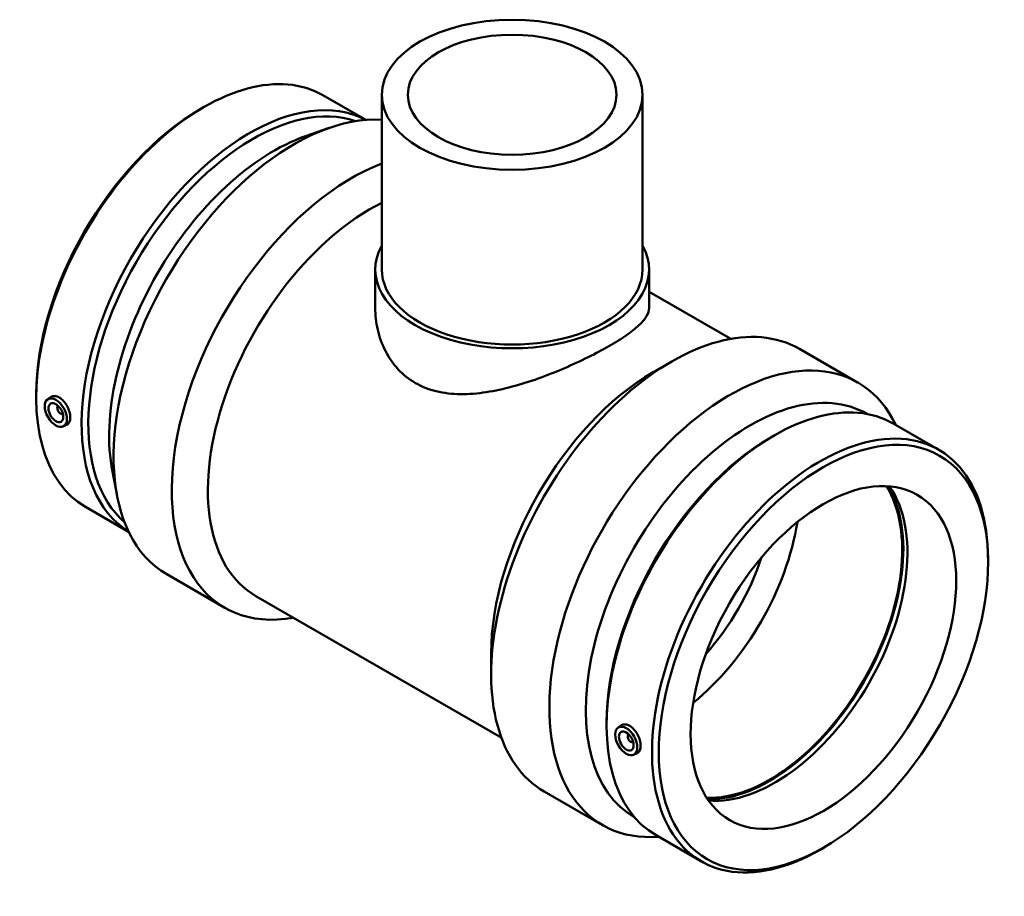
# Model space of a CAD drawing. Header units: millimetres. Extents: x -199 to 1382, y -250 to 1403.
# Tile 7 of 7: x 910 to 1382, y 655 to 1076. Entities that reach past the tile are written whole.
import ezdxf

# ---------------------------------------------------------------- set-up
doc = ezdxf.new("R2010")
doc.units = ezdxf.units.MM
doc.layers.add('Visible (ANSI)', color=7, linetype='Continuous', lineweight=50)

msp = doc.modelspace()

# ---------------------------------------------------------------- linework, layer by layer
at = {"layer": 'Visible (ANSI)'}
for p, q in [((1055.466, 1039.542), (1076.058, 1027.684)), ((1083.702, 1039.774), (1083.702, 955.976)), ((1208.702, 1039.774), (1208.702, 955.976)), ((996.697, 1032.844), (998.302, 1033.775)), ((1047.206, 1019.932), (1058.467, 1023.858)), ((1080.577, 955.976), (1080.577, 937.588)), ((1211.827, 955.976), (1211.827, 937.588)), ((1211.827, 945.259), (1251.019, 922.69)), ((1283.882, 917.901), (1311.773, 901.84)), ((1213.787, 906.693), (1222.415, 911.701)), ((918.057, 896.282), (918.057, 894.427)), ((923.502, 893.669), (924.949, 894.722)), ((928.594, 890.271), (928.768, 890.371)), ((930.59, 886.804), (930.764, 886.905)), ((1316.139, 886.801), (1316.386, 886.659)), ((930.973, 880.695), (932.635, 881.428)), ((1328.881, 882.093), (1350.643, 869.561)), ((1270.112, 875.395), (1271.717, 876.326)), ((954.576, 859.078), (956.833, 847.367)), ((941.762, 842.091), (962.354, 830.233)), ((1374.348, 815.37), (1374.348, 817.225)), ((980.631, 809.812), (1008.523, 793.75)), ((1023.298, 799.378), (1140.982, 731.608)), ((1136.13, 771.84), (1136.13, 761.864)), ((1191.471, 738.833), (1191.471, 736.978)), ((1196.917, 736.22), (1198.363, 737.273)), ((1202.183, 732.922), (1202.008, 732.822)), ((1204.179, 729.456), (1204.005, 729.355)), ((1204.388, 723.246), (1206.05, 723.979)), ((1161.619, 705.589), (1189.51, 689.527)), ((1204.708, 693.299), (1204.956, 693.157)), ((1215.176, 684.642), (1236.938, 672.11)), ((1295.707, 678.808), (1294.102, 677.877))]:
    msp.add_line(p, q, dxfattribs=at)
for centre, major_axis, ratio in [((1146.202, 1039.774), (-62.5, 0), 0.5758617), ((1146.202, 1039.774), (-50, 0), 0.5758617), ((927.471, 887.316), (3.743, -6.499), 0.5780931), ((927.471, 887.316), (2.495, -4.333), 0.5780931), ((1295.402, 769.908), (-55.715, -96.751), 0.5780931), ((1295.402, 769.908), (-44.913, -77.993), 0.5780931), ((1200.885, 729.867), (3.743, -6.499), 0.5780931), ((1200.885, 729.867), (2.495, -4.333), 0.5780931)]:
    msp.add_ellipse(centre, major_axis=major_axis, ratio=ratio, dxfattribs=at)
for centre, major_axis, ratio, start_param, end_param in [((998.614, 940.816), (56.852, 98.726), 0.5780931, 0, 3.1415927), ((1020.376, 928.284), (56.852, 98.726), 0.5780931, 0.0210616, 3.120531), ((1021.987, 927.357), (55.715, 96.751), 0.5780931, 0.1117622, 3.0298305), ((997.003, 941.744), (-55.715, -96.751), 0.5780931, 3.9289245, 5.4958534), ((1041.763, 915.969), (61.131, 106.156), 0.5780931, 0.2780424, 3.1415927), ((1031.981, 921.602), (-55.715, -96.751), 0.5780931, 3.7309909, 5.693787), ((1069.654, 899.907), (-61.131, -106.156), 0.5780931, 3.7621609, 6.7342121), ((1078.316, 894.919), (-55.018, -95.541), 0.5780931, 3.8559168, 6.2831853), ((1146.202, 955.976), (65.625, 0), 0.5758617, 2.831748, 6.5930299), ((1146.202, 955.976), (-62.5, 0), 0.5758617, 0, 3.1415927), ((1222.75, 811.745), (61.131, 106.156), 0.5780931, 0, 3.1415927), ((1250.642, 795.683), (61.131, 106.156), 0.5780931, 5.9068018, 9.8011614), ((1214.088, 816.733), (-55.018, -95.541), 0.5780931, 3.9289245, 5.4958534), ((1260.424, 790.05), (55.715, 96.751), 0.5780931, 0, 3.1415927), ((1272.028, 783.367), (56.852, 98.726), 0.5780931, 0, 3.1415927), ((929.592, 888.537), (0.998, -1.733), 0.5780931, 2.9593736, 6.4654043), ((931.713, 889.759), (-2.495, 4.333), 0.5780931, 1.0101133, 1.1664938), ((931.713, 889.759), (-2.495, 4.333), 0.5780931, 1.9750988, 2.1314794), ((1270.417, 784.295), (-55.715, -96.751), 0.5780931, 3.9289245, 5.4958534), ((1293.791, 770.835), (56.852, 98.726), 0.5780931, 5.4958534, 10.2121098), ((1269.535, 784.803), (-44.913, -77.993), 0.5780931, 0.2909385, 2.8506542), ((1269.535, 784.803), (-45.287, -78.642), 0.5780931, 0.3035791, 2.8380136), ((1272.028, 783.367), (-44.913, -77.993), 0.5780931, 0.2621965, 2.8793962), ((1220.448, 813.07), (44.913, 77.993), 0.5780931, 4.1228712, 5.3019067), ((1214.085, 816.735), (40.422, 70.193), 0.5780931, 4.3744964, 5.0502816), ((1203.007, 731.088), (0.998, -1.733), 0.5780931, 2.9593736, 6.4654043), ((1205.128, 732.31), (2.495, -4.333), 0.5780931, 4.1517059, 4.3080865), ((1205.128, 732.31), (2.495, -4.333), 0.5780931, 5.1166915, 5.273072)]:
    msp.add_ellipse(centre, major_axis=major_axis, ratio=ratio, start_param=start_param, end_param=end_param, dxfattribs=at)
for points, knots in [([(1211.827, 937.588), (1211.827, 936.35), (1211.452, 935.042), (1209.843, 932.266), (1208.61, 930.796), (1205.306, 927.697), (1203.231, 926.065), (1198.379, 922.698), (1195.6, 920.963), (1189.612, 917.514), (1186.244, 915.71), (1178.966, 912.092), (1175.056, 910.277), (1166.964, 906.814), (1162.775, 905.162), (1154.406, 902.192), (1150.226, 900.876), (1142.154, 898.711), (1137.964, 897.782), (1129.602, 896.499), (1125.428, 896.146), (1117.362, 896.232), (1113.463, 896.673), (1106.187, 898.454), (1102.811, 899.796), (1096.785, 903.266), (1094.005, 905.47), (1089.159, 910.669), (1087.093, 913.663), (1083.8, 920.118), (1082.569, 923.583), (1080.957, 930.61), (1080.577, 934.17), (1080.577, 937.588)], [5.1132676, 5.1132676, 5.1132676, 5.1132676, 6.3836527, 6.3836527, 7.6540378, 7.6540378, 8.9244229, 8.9244229, 10.1948081, 10.1948081, 11.4651932, 11.4651932, 12.7355783, 12.7355783, 14.0059634, 14.0059634, 15.2763485, 15.2763485, 16.5546654, 16.5546654, 17.8329823, 17.8329823, 19.1112992, 19.1112992, 20.3896161, 20.3896161, 21.667933, 21.667933, 22.9462499, 22.9462499, 24.2245668, 24.2245668, 25.5028837, 25.5028837, 25.5028837, 25.5028837]), ([(924.949, 894.722), (925.026, 894.778), (925.105, 894.83), (925.691, 895.173), (926.326, 895.321), (927.7, 895.214), (928.439, 894.959), (929.122, 894.566)], [4.01186731, 4.01186731, 4.01186731, 4.01186731, 4.05809907, 4.05809907, 4.34807573, 4.34807573, 4.63805238, 4.63805238, 4.63805238, 4.63805238]), ([(929.122, 894.566), (929.806, 894.172), (930.525, 893.588), (931.829, 892.152), (932.415, 891.3), (933.332, 889.6), (933.725, 888.637), (934.243, 886.749), (934.369, 885.823), (934.369, 884.243), (934.243, 883.484), (933.725, 882.273), (933.332, 881.819), (932.798, 881.505), (932.718, 881.465), (932.635, 881.428)], [0, 0, 0, 0, 0.2899767, 0.2899767, 0.5799533, 0.5799533, 0.8697332, 0.8697332, 1.1595131, 1.1595131, 1.449293, 1.449293, 1.7390729, 1.7390729, 1.7873541, 1.7873541, 1.7873541, 1.7873541]), ([(1198.364, 737.273), (1198.441, 737.329), (1198.52, 737.381), (1199.105, 737.724), (1199.741, 737.872), (1201.115, 737.765), (1201.853, 737.51), (1203.22, 736.723), (1203.939, 736.139), (1205.244, 734.703), (1205.83, 733.851), (1206.747, 732.151), (1207.14, 731.188), (1207.658, 729.3), (1207.784, 728.374), (1207.784, 726.794), (1207.658, 726.035), (1207.14, 724.823), (1206.747, 724.37), (1206.212, 724.056), (1206.132, 724.016), (1206.049, 723.979)], [1.6928411, 1.6928411, 1.6928411, 1.6928411, 1.7390729, 1.7390729, 2.0290495, 2.0290495, 2.3190262, 2.3190262, 2.6090028, 2.6090028, 2.8989795, 2.8989795, 3.1887594, 3.1887594, 3.4785393, 3.4785393, 3.7683192, 3.7683192, 4.0580991, 4.0580991, 4.1063803, 4.1063803, 4.1063803, 4.1063803])]:
    msp.add_open_spline(points, degree=3, knots=knots, dxfattribs=at)

doc.saveas('drawing.dxf')
